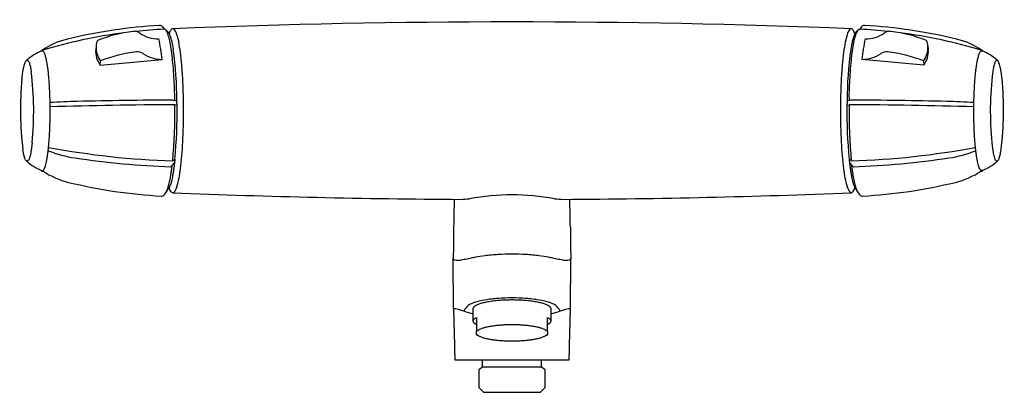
# Model space of a CAD drawing. Header units: millimetres. Extents: x -152 to 152, y -84 to 31.
import ezdxf

# ---------------------------------------------------------------- set-up
doc = ezdxf.new("R2010")
doc.units = ezdxf.units.MM
doc.header["$MEASUREMENT"] = 0
doc.layers.add('PLANNING', color=1, linetype='Continuous')

# ---------------------------------------------------------------- blocks, each defined once
blk = doc.blocks.new('82001000_f')
at = {"layer": 'PLANNING'}
for p, q in [((-108.22, 29.01), (-107.7, 28.26)), ((-107.21, 28.03), (-106.48, 27.29)), ((-106.16, 26.84), (-105.68, 27.89)), ((-105.03, 28.4), (-105.01, 28.4)), ((105.03, 28.4), (105.01, 28.4)), ((106.16, 26.84), (105.68, 27.89)), ((107.21, 28.03), (106.48, 27.29)), ((108.22, 29.01), (107.7, 28.26)), ((-103.75, 26.52), (-103.17, 24.19)), ((103.75, 26.52), (103.17, 24.19)), ((-145.53, 21.54), (-145.69, 21.48)), ((-128.76, 23.09), (-128.88, 21.92)), ((128.76, 23.09), (128.88, 21.92)), ((145.53, 21.54), (145.69, 21.48)), ((-127.49, 17.15), (-108.32, 18.91)), ((-127.49, 17.15), (-127.35, 18.41)), ((127.49, 17.15), (108.32, 18.91)), ((127.35, 18.41), (127.49, 17.15)), ((-104.85, 6.31), (-103.73, 6.11)), ((104.85, 6.31), (103.73, 6.11)), ((-103.71, 4.77), (-104.37, 4.85)), ((103.71, 4.77), (104.37, 4.85)), ((-151.4, -9.23), (-151.42, -9.11)), ((151.4, -9.23), (151.42, -9.11)), ((-105.06, -12.51), (-104.37, -12.02)), ((-104.37, -12.02), (-104.42, -12.48)), ((104.37, -12.02), (104.42, -12.48)), ((105.06, -12.51), (104.37, -12.02)), ((-104.46, -12.87), (-104.49, -13.06)), ((-104.42, -12.48), (-104.46, -12.87)), ((104.42, -12.48), (104.46, -12.87)), ((104.46, -12.87), (104.49, -13.06)), ((-145.69, -15.48), (-145.53, -15.54)), ((-145.49, -15.7), (-144.98, -15.85)), ((145.49, -15.7), (144.98, -15.85)), ((145.69, -15.48), (145.53, -15.54)), ((-105.01, -22.4), (-105.03, -22.4)), ((105.01, -22.4), (105.03, -22.4)), ((-18.08, -33.1), (-18.08, -33.56)), ((18.08, -33.1), (18.08, -33.56)), ((-18.11, -58.46), (-18.18, -42.67)), ((-13.32, -42.74), (-12.73, -42.63)), ((12.73, -42.63), (13.32, -42.74)), ((18.11, -58.46), (18.18, -42.67)), ((-18.13, -42.99), (-17.83, -43.19)), ((17.83, -43.19), (18.13, -42.99)), ((-18.11, -58.4), (-17.84, -69.7)), ((-12, -62.14), (-12, -58.3)), ((12, -58.3), (12, -62.14)), ((17.84, -69.7), (18.11, -58.4)), ((-11, -61.02), (-11, -65.39)), ((11, -65.39), (11, -61.02)), ((-11, -66.42), (-11, -65.39)), ((-10.91, -66.47), (-11, -66.42)), ((-10.17, -66.85), (-10.91, -66.47)), ((10.91, -66.47), (10.17, -66.85)), ((11, -66.42), (10.91, -66.47)), ((11, -65.39), (11, -66.42)), ((-17.7, -74.1), (17.7, -74.1)), ((-9.15, -76.4), (-9.15, -74.1)), ((9.15, -76.4), (9.15, -74.1)), ((-9.15, -76.4), (-10.3, -77.2)), ((-10.3, -77.2), (-10.3, -82.7)), ((6.47, -76.4), (-9.15, -76.4)), ((10.3, -77.21), (9.15, -76.4)), ((10.3, -82.7), (10.3, -77.21)), ((-10.3, -82.7), (-8.8, -84.2)), ((-8.8, -84.2), (8.8, -84.2)), ((8.8, -84.2), (10.3, -82.7))]:
    blk.add_line(p, q, dxfattribs=at)
for centre, radius, start, end in [((0, -2600.28), 2630.78, 87.71234, 92.28766), ((-100.13, -128.72), 158.4, 93.247, 103.7059), ((-112.23, -15.4), 43.27, 96.7193, 111.8915), ((-116.93, 24.63), 2.97, 73.0963, 97.0339), ((-99.82, -129.22), 157.68, 92.857, 96.0776), ((-116.9, 24.83), 2.77, 53.5293, 72.4204), ((-109.04, 28.43), 1, 34.9011, 93.247), ((-104.85, 27.51), 0.911, 101.3665, 155.3523), ((-105.13, 27.57), 0.842, 26.1071, 81.7413), ((-109.31, 24.92), 5.79, 16.0705, 31.5099), ((109.31, 24.92), 5.79, 148.4901, 163.9295), ((105.13, 27.57), 0.842, 98.2587, 153.8929), ((104.85, 27.51), 0.911, 24.6477, 78.6335), ((99.82, -129.22), 157.68, 83.9224, 87.143), ((109.04, 28.43), 1, 86.753, 145.0989), ((100.13, -128.72), 158.4, 76.2941, 86.753), ((116.9, 24.83), 2.77, 107.5796, 126.4707), ((116.93, 24.63), 2.97, 82.9661, 106.9037), ((112.23, -15.4), 43.27, 68.1085, 83.2807), ((-131.88, 1.47), 24.4, 103.7059, 124.0995), ((-99.84, -129.09), 157.55, 97.4104, 106.8389), ((-122.14, 22.39), 6.66, 159.1452, 173.8888), ((-109.56, 35.12), 9.87, 234.7655, 271.3198), ((-168.14, 12.65), 60.14, 5.982, 12.101), ((168.14, 12.65), 60.14, 167.899, 174.018), ((109.56, 35.12), 9.87, 268.6802, 305.2345), ((99.84, -129.09), 157.55, 73.1611, 82.5896), ((122.14, 22.39), 6.66, 6.1112, 20.8548), ((131.88, 1.47), 24.4, 55.9005, 76.2941), ((-139.68, 6.71), 15.94, 112.151, 130.851), ((-144.59, 20.49), 1.55, 137.2888, 143.2092), ((-145.27, 21.12), 0.621, 116.9246, 137.2888), ((-145.39, 21.33), 0.378, 106.889, 115.873), ((-121.98, 21.35), 6.92, 175.3159, 217.3721), ((-122.3, 22.49), 6.49, 176.7415, 218.9505), ((-223.7, 5.4), 119.97, 0.3391, 7.9258), ((-150.96, 14.85), 48.69, 7.3039, 11.061), ((150.96, 14.85), 48.69, 168.939, 172.6961), ((223.7, 5.4), 119.97, 172.0742, 179.6609), ((122.3, 22.49), 6.49, 321.0495, 3.2585), ((121.98, 21.35), 6.92, 322.6279, 4.6841), ((145.39, 21.33), 0.378, 64.127, 73.111), ((145.27, 21.12), 0.621, 42.7112, 63.0754), ((139.68, 6.71), 15.94, 49.149, 67.849), ((144.59, 20.49), 1.55, 36.7908, 42.7112), ((-140.04, 7.09), 15.42, 130.7481, 131.9902), ((-111.22, -21.74), 43.27, 96.7193, 111.8915), ((-115.94, 18.33), 2.93, 53.8885, 96.7193), ((-108.55, 28.78), 9.87, 234.7779, 271.3352), ((-193.41, 9.21), 91.52, 4.996, 7.4227), ((193.41, 9.21), 91.52, 172.5773, 175.004), ((108.55, 28.78), 9.87, 268.6648, 305.2221), ((115.94, 18.33), 2.93, 83.2807, 126.1115), ((111.22, -21.74), 43.27, 68.1085, 83.2807), ((140.04, 7.09), 15.42, 48.0098, 49.2519), ((-235.9, 5.5), 134.17, 3.1091, 4.996), ((235.9, 5.5), 134.17, 175.004, 176.8909), ((-51.19, 3.21), 100.98, 174.4845, 187.0041), ((-249.06, 2.79), 100.98, 354.4845, 7.0041), ((-271.94, 3.54), 170.26, 1.4958, 3.1091), ((271.94, 3.54), 170.26, 176.8909, 178.5042), ((249.06, 2.79), 100.98, 172.9959, 185.5155), ((51.19, 3.21), 100.98, 352.9959, 5.5155), ((-96.26, -1649.22), 1655.55, 90.29727, 91.32635), ((-291.14, 3.09), 186.78, 0.9621, 1.27), ((-289.09, 3.02), 185.39, 0.5428, 0.9559), ((-292.68, 3), 191.01, 0.0001, 1.4958), ((292.68, 3), 191.01, 178.5042, 179.9999), ((289.09, 3.02), 185.39, 179.0441, 179.4572), ((291.14, 3.09), 186.78, 178.73, 179.0379), ((96.26, -1649.22), 1655.55, 88.67365, 89.70273), ((-129.53, -219.76), 225.7, 91.2834, 93.4176), ((-96.96, -1588.57), 1593.44, 90.26637, 91.65445), ((-268.42, 2.64), 164.07, 354.704, 0.7726), ((-262.16, 2.62), 158.47, 354.6986, 0.7787), ((262.16, 2.62), 158.47, 179.2213, 185.3014), ((268.42, 2.64), 164.07, 179.2274, 185.296), ((96.96, -1588.57), 1593.44, 88.34555, 89.73363), ((129.53, -219.76), 225.7, 86.5824, 88.7166), ((-282.53, 2.88), 180.86, 356.9407, 0.0392), ((282.53, 2.88), 180.86, 179.9608, 183.0593), ((-97.56, 235.48), 248.11, 259.338, 268.2685), ((-212.34, -1.16), 110.56, 352.7905, 357.089), ((212.34, -1.16), 110.56, 182.911, 187.2095), ((97.56, 235.48), 248.11, 271.7315, 280.662), ((-129.76, 25.37), 37.39, 248.3264, 261.5223), ((-97, 240.96), 255.46, 261.3832, 268.0556), ((97, 240.96), 255.46, 271.9444, 278.6168), ((129.76, 25.37), 37.39, 278.4777, 291.6736), ((-139.65, -0.67), 15.99, 227.9873, 247.8216), ((139.41, -237.66), 331.56, 137.3581, 137.6609), ((-136.08, -11.25), 33.63, 343.9979, 353.5304), ((136.08, -11.25), 33.63, 186.4696, 196.0021), ((-139.41, -237.66), 331.56, 42.3391, 42.6419), ((139.65, -0.67), 15.99, 292.1784, 312.0127), ((-145.41, -15.24), 0.464, 203.1137, 289.3118), ((-131.35, 5.19), 25.07, 236.3159, 256.348), ((131.35, 5.19), 25.07, 283.652, 303.6841), ((145.41, -15.24), 0.464, 250.6882, 336.8863), ((-99.51, 136.44), 160.13, 256.3629, 266.773), ((586.45, -489.55), 836.32, 145.9523, 146.09165), ((-586.45, -489.55), 836.32, 33.90835, 34.0477), ((99.51, 136.44), 160.13, 273.227, 283.6371), ((-108.47, -22.44), 1, 266.773, 326.0917), ((-0.06, 2603.42), 2627.92, 267.71125, 269.65405), ((-16.26, -1.64), 22.81, 270.8349, 277.8676), ((1.75, -113.51), 90.5, 91.1055, 99.4681), ((-1.75, -113.51), 90.5, 80.5319, 88.8945), ((16.27, -1.51), 22.94, 262.1526, 269.1449), ((0.02, 2605.19), 2629.69, 270.3466, 272.28809), ((108.47, -22.44), 1, 213.9083, 273.227), ((755.26, -45.23), 773.43, 178.45975, 179.10149), ((-755.26, -45.23), 773.43, 0.89851, 1.54025), ((5.97, -143.59), 102.68, 99.7905, 100.4957), ((0.8, -113.42), 72.06, 97.28, 99.8148), ((0.47, -111.02), 69.64, 95.6463, 97.2608), ((-0.25, -103.44), 62.03, 93.7298, 95.6811), ((0.08, -108.42), 67.02, 90.067, 93.7298), ((0.07, -103.85), 62.45, 86.1362, 90.067), ((-0.56, -113.28), 71.91, 84.4529, 86.1362), ((0.39, -103.45), 62.02, 82.64, 84.4529), ((-1.52, -118.22), 76.91, 80.2651, 82.64), ((-3.51, -129.82), 88.69, 79.4487, 80.2651), ((-16.79, -37.58), 5.71, 259.5627, 284.5308), ((-28.15, 35.52), 79.65, 279.24, 280.7298), ((28.15, 35.52), 79.65, 259.2702, 260.76), ((16.79, -37.58), 5.71, 255.4692, 280.4374), ((18.17, -42.94), 0.0637, 229.5959, 83.0337), ((-10.31, -61.28), 5.13, 129.6518, 153.9498), ((-9.94, -62.44), 6.28, 105.9377, 125.4399), ((-4.9, -77.44), 22.09, 99.2317, 107.8227), ((-1.23, -98.5), 43.47, 94.0932, 99.5532), ((-0.02, -113.83), 58.85, 89.9783, 94.2029), ((-0.02, -115.06), 60.08, 85.8404, 89.9783), ((1.23, -98.52), 43.48, 80.4477, 85.9059), ((4.9, -77.43), 22.08, 72.1762, 80.7694), ((9.94, -62.44), 6.28, 54.562, 74.0604), ((10.31, -61.28), 5.13, 26.0494, 50.3492), ((-0.61, -15.85), 45.49, 251.6697, 255.4977), ((0.63, -15.92), 45.42, 284.5003, 288.3343), ((775.01, -46.71), 793.18, 181.66066, 181.9787), ((-775.11, -46.71), 793.28, 358.02132, 358.33932)]:
    blk.add_arc(centre, radius, start, end, dxfattribs=at)
for points, weights in [([(-104.41, 7.23), (-104.88, 28.4), (-107.68, 28.26)], [0.999999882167, 0.752885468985, 0.976448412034]), ([(104.41, 7.23), (104.88, 28.4), (107.68, 28.26)], [1, 0.752885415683, 0.976448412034]), ([(-106.48, 27.29), (-105.58, 26.37), (-104.87, 21.94)], [0.852122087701, 0.881169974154, 0.98512636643]), ([(106.48, 27.29), (105.58, 26.37), (104.87, 21.94)], [0.852122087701, 0.881169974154, 0.98512636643]), ([(-143.87, 17.35), (-144.59, 21.9), (-145.53, 21.54)], [0.999999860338, 0.861967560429, 0.854036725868]), ([(143.87, 17.35), (144.59, 21.9), (145.53, 21.54)], [0.999999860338, 0.861967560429, 0.854036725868]), ([(-151.71, 12.91), (-150.41, 25.02), (-148.83, 15.11)], [1, 0.707106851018, 0.999999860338]), ([(151.71, 12.91), (150.41, 25.02), (148.83, 15.11)], [1, 0.707106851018, 0.999999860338]), ([(-143.53, -8.78), (-141.99, 5.57), (-143.87, 17.35)], [1, 0.707106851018, 0.999999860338]), ([(143.53, -8.78), (141.99, 5.57), (143.87, 17.35)], [1, 0.707106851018, 0.999999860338]), ([(-148.55, -6.91), (-149.83, -18.87), (-151.4, -9.23)], [0.999999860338, 0.711482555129, 1]), ([(-145.53, -15.54), (-144.31, -16.01), (-143.53, -8.78)], [0.860898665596, 0.828465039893, 1]), ([(145.53, -15.54), (144.31, -16.01), (143.53, -8.78)], [0.860898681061, 0.828464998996, 1]), ([(148.55, -6.91), (149.83, -18.87), (151.4, -9.23)], [0.999999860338, 0.711482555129, 1]), ([(-107.18, -22.32), (-106.02, -20.9), (-105.2, -13.84)], [1, 0.935069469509, 0.99721296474]), ([(-104.49, -13.06), (-105.28, -20.07), (-106.48, -21.29)], [0.964209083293, 0.837937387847, 0.832604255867]), ([(104.49, -13.06), (105.28, -20.07), (106.48, -21.29)], [0.964209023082, 0.837937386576, 0.832604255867]), ([(107.18, -22.32), (106.02, -20.9), (105.2, -13.84)], [1, 0.935069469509, 0.99721296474]), ([(-12, -58.3), (-12, -55.5), (0, -55.5)], [0.999999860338, 0.707106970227, 1]), ([(0, -55.5), (12, -55.5), (12, -58.3)], [1, 0.707106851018, 0.999999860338]), ([(-11, -63.26), (-13.09, -62.14), (-11, -61.02)], [1, 0.916666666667, 1]), ([(-11, -65.39), (-9.53, -63.19), (0, -63.19)], [1, 0.759823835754, 1]), ([(0, -63.19), (9.53, -63.19), (11, -65.39)], [1, 0.759823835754, 1]), ([(11, -61.02), (13.09, -62.14), (11, -63.26)], [1, 0.916666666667, 1]), ([(0, -68.39), (-9.53, -68.39), (-11, -66.19)], [1, 0.759823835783, 1]), ([(11, -66.19), (9.53, -68.39), (0, -68.39)], [1, 0.759823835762, 1]), ([(9.15, -76.4), (9.19, -76.4), (6.47, -76.4)], [0.925691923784, 0.886768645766, 1])]:
    blk.add_rational_spline(points, weights, degree=2, dxfattribs=at)
for points in [[(-105.03, -22.4), (-105.41, -22.39), (-105.8, -21.85), (-106.16, -20.84)], [(-103.75, -20.52), (-104.15, -21.76), (-104.58, -22.4), (-105.01, -22.4)], [(103.75, -20.52), (104.15, -21.76), (104.58, -22.4), (105.01, -22.4)], [(105.03, -22.4), (105.41, -22.39), (105.8, -21.85), (106.16, -20.84)], [(-14.91, -59.03), (-17.62, -58.22), (-18.04, -58.25), (-18.11, -58.4)], [(18.11, -58.4), (18.04, -58.25), (17.62, -58.22), (14.91, -59.03)]]:
    blk.add_open_spline(points, degree=3, dxfattribs=at)
for points, knots in [([(-18.08, -33.56), (-18.17, -41.5), (-18.17, -42.19), (-18.18, -42.99), (-18.17, -43.04), (-18.12, -42.97), (-18.13, -42.99)], [0.457454, 0.457454, 0.457454, 0.457454, 1.587981, 5.607627, 13.646919, 21.686211, 21.686211, 21.686211, 21.686211]), ([(18.08, -33.56), (18.17, -41.5), (18.17, -42.19), (18.18, -42.99), (18.17, -43.04), (18.12, -42.97), (18.13, -42.99)], [9.120254, 9.120254, 9.120254, 9.120254, 10.250781, 14.270427, 22.309719, 30.349011, 30.349011, 30.349011, 30.349011])]:
    blk.add_open_spline(points, degree=3, knots=knots, dxfattribs=at)

msp = doc.modelspace()

# ---------------------------------------------------------------- block references
msp.add_blockref('82001000_f', (0, 0))

doc.saveas('drawing.dxf')
